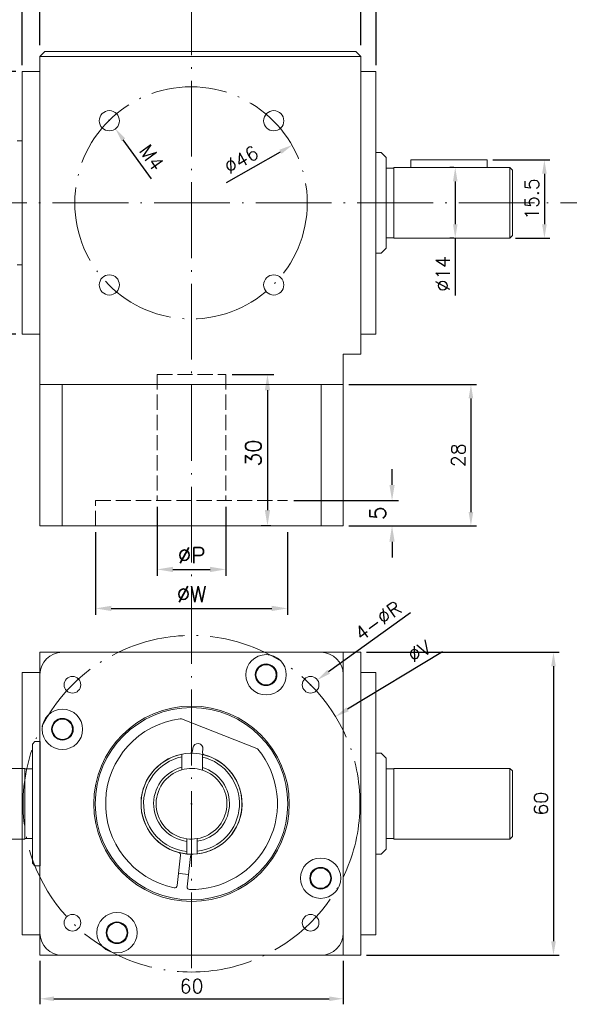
# Model space of a CAD drawing. Header units: inches. Extents: x 2108 to 2457, y 298 to 936.
# Tile 2 of 6: x 2248 to 2357, y 303 to 498. Entities that reach past the tile are written whole.
import ezdxf

# ---------------------------------------------------------------- set-up
doc = ezdxf.new("R2010")
doc.units = ezdxf.units.IN
doc.header["$MEASUREMENT"] = 0
doc.linetypes.add('CEN', pattern=[0.67, 0.5, -0.08, 0.01, -0.08])
doc.linetypes.add('HIDDEN', pattern=[4, 3, -1])
doc.layers.add('CEN', color=1, linetype='CEN', lineweight=15)
doc.layers.add('HATCH', color=2, linetype='Continuous', lineweight=18)
doc.styles.get("Standard").update_dxf_attribs({"font": 'txt.shx', "bigfont": 'chineset.shx'})
doc.dimstyles.new('002', dxfattribs={"dimscale": 1.1, "dimtxt": 2.5, "dimasz": 2.5, "dimexe": 1, "dimexo": 1, "dimgap": 1, "dimtad": 1, "dimdsep": 46, "dimtxsty": 'Standard', "dimcen": 0.09, "dimadec": 1, "dimazin": 2, "dimtfac": 1, "dimtofl": 0, "dimtmove": 0, "dimatfit": 3, "dimfxl": 1, "dimtolj": 1, "dimtzin": 0, "dimarcsym": 0})
doc.dimstyles.new('RA60', dxfattribs={"dimscale": 1.25, "dimtxt": 2.5, "dimasz": 2.5, "dimexe": 1, "dimexo": 1, "dimgap": 1, "dimtad": 1, "dimdsep": 46, "dimtxsty": 'Standard', "dimcen": 0, "dimadec": 0, "dimazin": 2, "dimtfac": 1, "dimtofl": 0, "dimtmove": 0, "dimatfit": 3, "dimfxl": 1, "dimtolj": 1, "dimtzin": 0, "dimarcsym": 0})

# ---------------------------------------------------------------- blocks, each defined once
blk = doc.blocks.new('*D140')
at = {"layer": 'Defpoints', "color": 0, "transparency": 16777216}
for p in [(2248.98, 500.5), (2252.48, 491.68), (2248.98, 487.68)]:
    blk.add_point(p, dxfattribs=at)
at = {"layer": 'HATCH', "color": 0, "lineweight": -2, "transparency": 16777216}
for p, q in [((2248.98, 488.93), (2248.98, 501.75)), ((2252.48, 492.93), (2252.48, 501.75)), ((2245.85, 500.5), (2233.98, 500.5)), ((2255.6, 500.5), (2258.73, 500.5))]:
    blk.add_line(p, q, dxfattribs=at)
at = {"layer": 'HATCH', "color": 0, "transparency": 16777216}
for points in [[(2245.85, 501.02), (2245.85, 499.97), (2248.98, 500.5)], [(2255.6, 501.02), (2255.6, 499.97), (2252.48, 500.5)]]:
    blk.add_solid(points, dxfattribs=at)
at = {"layer": 'HATCH', "color": 0, "transparency": 16777216, "insert": (2238.35, 503.31), "char_height": 3.125, "attachment_point": 5}
blk.add_mtext('\\A1;3.5', dxfattribs=at)
blk = doc.blocks.new('*D141')
at = {"layer": 'Defpoints', "color": 0, "transparency": 16777216}
for p in [(2318.98, 502.49), (2315.98, 491.68), (2318.98, 487.68)]:
    blk.add_point(p, dxfattribs=at)
at = {"layer": 'HATCH', "color": 0, "lineweight": -2, "transparency": 16777216}
for p, q in [((2315.98, 492.93), (2315.98, 503.74)), ((2318.98, 488.93), (2318.98, 503.74)), ((2312.85, 502.49), (2309.73, 502.49)), ((2322.1, 502.49), (2329.81, 502.49))]:
    blk.add_line(p, q, dxfattribs=at)
at = {"layer": 'HATCH', "color": 0, "transparency": 16777216}
for points in [[(2312.85, 503.01), (2312.85, 501.97), (2315.98, 502.49)], [(2322.1, 503.01), (2322.1, 501.97), (2318.98, 502.49)]]:
    blk.add_solid(points, dxfattribs=at)
at = {"layer": 'HATCH', "color": 0, "transparency": 16777216, "insert": (2327.52, 505.3), "char_height": 3.125, "attachment_point": 5}
blk.add_mtext('\\A1;3', dxfattribs=at)
blk = doc.blocks.new('*D152')
at = {"layer": 'Defpoints', "color": 0, "transparency": 16777216}
for p in [(2289.28, 427.68), (2297.5, 397.68), (2299.45, 397.68)]:
    blk.add_point(p, dxfattribs=at)
at = {"layer": 'HATCH', "color": 0, "lineweight": -2, "transparency": 16777216}
for p, q in [((2290.53, 427.68), (2298.75, 427.68)), ((2297.5, 424.55), (2297.5, 400.8)), ((2298.2, 397.68), (2296.25, 397.68))]:
    blk.add_line(p, q, dxfattribs=at)
at = {"layer": 'HATCH', "color": 0, "transparency": 16777216}
for points in [[(2296.98, 424.55), (2298.02, 424.55), (2297.5, 427.68)], [(2296.98, 400.8), (2298.02, 400.8), (2297.5, 397.68)]]:
    blk.add_solid(points, dxfattribs=at)
at = {"layer": 'HATCH', "color": 0, "transparency": 16777216, "insert": (2294.69, 412.13), "char_height": 3.125, "attachment_point": 5, "rotation": 90}
blk.add_mtext('\\A1;30', dxfattribs=at)
blk = doc.blocks.new('*D153')
at = {"layer": 'Defpoints', "color": 0, "transparency": 16777216}
for p in [(2275.68, 402.68), (2289.28, 402.68), (2289.28, 389.06)]:
    blk.add_point(p, dxfattribs=at)
at = {"layer": 'HATCH', "color": 0, "lineweight": -2, "transparency": 16777216}
for p, q in [((2275.68, 401.43), (2275.68, 387.81)), ((2289.28, 401.43), (2289.28, 387.81)), ((2278.8, 389.06), (2286.15, 389.06))]:
    blk.add_line(p, q, dxfattribs=at)
at = {"layer": 'HATCH', "color": 0, "transparency": 16777216}
for points in [[(2278.8, 389.58), (2278.8, 388.53), (2275.68, 389.06)], [(2286.15, 389.58), (2286.15, 388.53), (2289.28, 389.06)]]:
    blk.add_solid(points, dxfattribs=at)
at = {"layer": 'HATCH', "color": 0, "transparency": 16777216, "insert": (2282.48, 391.87), "char_height": 3.125, "attachment_point": 5}
blk.add_mtext('\\A1;%%cP', dxfattribs=at)
blk = doc.blocks.new('*D154')
at = {"layer": 'Defpoints', "color": 0, "transparency": 16777216}
for p in [(2263.48, 397.68), (2301.48, 397.68), (2301.48, 381.33)]:
    blk.add_point(p, dxfattribs=at)
at = {"layer": 'HATCH', "color": 0, "lineweight": -2, "transparency": 16777216}
for p, q in [((2263.48, 396.43), (2263.48, 380.08)), ((2301.48, 396.43), (2301.48, 380.08)), ((2266.6, 381.33), (2298.35, 381.33))]:
    blk.add_line(p, q, dxfattribs=at)
at = {"layer": 'HATCH', "color": 0, "transparency": 16777216}
for points in [[(2266.6, 381.85), (2266.6, 380.81), (2263.48, 381.33)], [(2298.35, 381.85), (2298.35, 380.81), (2301.48, 381.33)]]:
    blk.add_solid(points, dxfattribs=at)
at = {"layer": 'HATCH', "color": 0, "transparency": 16777216, "insert": (2282.48, 384.15), "char_height": 3.125, "attachment_point": 5}
blk.add_mtext('\\A1;%%cW', dxfattribs=at)
blk = doc.blocks.new('*D142')
at = {"layer": 'Defpoints', "color": 0, "transparency": 16777216}
for p in [(2301.48, 402.68), (2312.48, 397.68), (2322.15, 397.68)]:
    blk.add_point(p, dxfattribs=at)
at = {"layer": 'HATCH', "color": 0, "lineweight": -2, "transparency": 16777216}
for p, q in [((2322.15, 405.8), (2322.15, 408.93)), ((2302.73, 402.68), (2323.4, 402.68)), ((2313.73, 397.68), (2323.4, 397.68)), ((2322.15, 394.55), (2322.15, 391.43))]:
    blk.add_line(p, q, dxfattribs=at)
at = {"layer": 'HATCH', "color": 0, "transparency": 16777216}
for points in [[(2321.63, 405.8), (2322.67, 405.8), (2322.15, 402.68)], [(2321.63, 394.55), (2322.67, 394.55), (2322.15, 397.68)]]:
    blk.add_solid(points, dxfattribs=at)
at = {"layer": 'HATCH', "color": 0, "transparency": 16777216, "insert": (2319.34, 400.18), "char_height": 3.125, "attachment_point": 5, "rotation": 90}
blk.add_mtext('\\A1;5', dxfattribs=at)
blk = doc.blocks.new('*D143')
at = {"layer": 'Defpoints', "color": 0, "transparency": 16777216}
for p in [(2248.98, 487.68), (2242.79, 435.68), (2248.98, 435.68)]:
    blk.add_point(p, dxfattribs=at)
at = {"layer": 'HATCH', "color": 0, "lineweight": -2, "transparency": 16777216}
for p, q in [((2247.73, 487.68), (2241.54, 487.68)), ((2242.79, 484.55), (2242.79, 438.8)), ((2247.73, 435.68), (2241.54, 435.68))]:
    blk.add_line(p, q, dxfattribs=at)
at = {"layer": 'HATCH', "color": 0, "transparency": 16777216}
for points in [[(2242.27, 484.55), (2243.31, 484.55), (2242.79, 487.68)], [(2242.27, 438.8), (2243.31, 438.8), (2242.79, 435.68)]]:
    blk.add_solid(points, dxfattribs=at)
at = {"layer": 'HATCH', "color": 0, "transparency": 16777216, "insert": (2239.98, 461.68), "char_height": 3.125, "attachment_point": 5, "rotation": 90}
blk.add_mtext('\\A1;%%c52', dxfattribs=at)
blk = doc.blocks.new('*D144')
at = {"layer": 'Defpoints', "color": 0, "transparency": 16777216}
for p in [(2302.47, 473.16), (2262.49, 450.4)]:
    blk.add_point(p, dxfattribs=at)
at = {"layer": 'HATCH', "color": 0, "lineweight": -2, "transparency": 16777216}
blk.add_line((2289.4, 465.72), (2300.08, 471.8), dxfattribs=at)
at = {"layer": 'HATCH', "color": 0, "transparency": 16777216}
blk.add_solid([(2299.85, 472.19), (2300.3, 471.4), (2302.47, 473.16)], dxfattribs=at)
at = {"layer": 'HATCH', "color": 0, "transparency": 16777216, "insert": (2292.32, 470.23), "char_height": 2.75, "attachment_point": 5, "rotation": 29.649}
blk.add_mtext('\\A1;∅46', dxfattribs=at)
blk = doc.blocks.new('*D145')
at = {"layer": 'Defpoints', "color": 0, "transparency": 16777216}
for p in [(2265.05, 479.67), (2267.38, 476.42)]:
    blk.add_point(p, dxfattribs=at)
at = {"layer": 'HATCH', "color": 0, "lineweight": -2, "transparency": 16777216}
for p, q in [((2266.11, 478.04), (2266.31, 478.04)), ((2266.21, 477.94), (2266.21, 478.14)), ((2274.54, 466.43), (2268.98, 474.18))]:
    blk.add_line(p, q, dxfattribs=at)
at = {"layer": 'HATCH', "color": 0, "transparency": 16777216}
blk.add_solid([(2269.35, 474.45), (2268.61, 473.91), (2267.38, 476.42)], dxfattribs=at)
at = {"layer": 'HATCH', "color": 0, "transparency": 16777216, "insert": (2274.57, 470.63), "char_height": 2.75, "attachment_point": 5, "rotation": 305.6457}
blk.add_mtext('\\A1;M4', dxfattribs=at)
blk = doc.blocks.new('*D159')
at = {"layer": 'Defpoints', "color": 0, "transparency": 16777216}
for p in [(2340.98, 470.18), (2345.48, 454.68), (2352.3, 454.68)]:
    blk.add_point(p, dxfattribs=at)
at = {"layer": 'HATCH', "color": 0, "lineweight": -2, "transparency": 16777216}
for p, q in [((2342.08, 470.18), (2353.4, 470.18)), ((2352.3, 467.43), (2352.3, 457.43)), ((2346.58, 454.68), (2353.4, 454.68))]:
    blk.add_line(p, q, dxfattribs=at)
at = {"layer": 'HATCH', "color": 0, "transparency": 16777216}
for points in [[(2351.84, 467.43), (2352.76, 467.43), (2352.3, 470.18)], [(2351.84, 457.43), (2352.76, 457.43), (2352.3, 454.68)]]:
    blk.add_solid(points, dxfattribs=at)
at = {"layer": 'HATCH', "color": 0, "transparency": 16777216, "insert": (2349.83, 462.43), "char_height": 2.75, "attachment_point": 5, "rotation": 90}
blk.add_mtext('\\A1;15.5', dxfattribs=at)
blk = doc.blocks.new('*D148')
at = {"layer": 'Defpoints', "color": 0, "transparency": 16777216}
for p in [(2252.48, 312.64), (2312.48, 312.64), (2312.48, 304)]:
    blk.add_point(p, dxfattribs=at)
at = {"layer": 'HATCH', "color": 0, "lineweight": -2, "transparency": 16777216}
for p, q in [((2252.48, 311.54), (2252.48, 302.9)), ((2312.48, 311.54), (2312.48, 302.9)), ((2255.23, 304), (2309.73, 304))]:
    blk.add_line(p, q, dxfattribs=at)
at = {"layer": 'HATCH', "color": 0, "transparency": 16777216}
for points in [[(2255.23, 304.46), (2255.23, 303.55), (2252.48, 304)], [(2309.73, 304.46), (2309.73, 303.55), (2312.48, 304)]]:
    blk.add_solid(points, dxfattribs=at)
at = {"layer": 'HATCH', "color": 0, "transparency": 16777216, "insert": (2282.48, 306.48), "char_height": 2.75, "attachment_point": 5}
blk.add_mtext('\\A1;60', dxfattribs=at)
blk = doc.blocks.new('*D149')
at = {"layer": 'Defpoints', "color": 0, "transparency": 16777216}
for p in [(2307.39, 367.17), (2304.71, 365.24)]:
    blk.add_point(p, dxfattribs=at)
at = {"layer": 'HATCH', "color": 0, "lineweight": -2, "transparency": 16777216}
for p, q in [((2325.81, 380.47), (2309.61, 368.78)), ((2305.95, 366.21), (2306.15, 366.21)), ((2306.05, 366.11), (2306.05, 366.3))]:
    blk.add_line(p, q, dxfattribs=at)
at = {"layer": 'HATCH', "color": 0, "transparency": 16777216}
blk.add_solid([(2309.35, 369.15), (2309.88, 368.41), (2307.39, 367.17)], dxfattribs=at)
at = {"layer": 'HATCH', "color": 0, "transparency": 16777216, "insert": (2319.38, 378.88), "char_height": 2.75, "attachment_point": 5, "rotation": 35.8233}
blk.add_mtext('\\A1;4-%%cR', dxfattribs=at)
blk = doc.blocks.new('*D160')
at = {"layer": 'Defpoints', "color": 0, "transparency": 16777216}
for p in [(2310.98, 359.91), (2253.97, 325.36)]:
    blk.add_point(p, dxfattribs=at)
at = {"layer": 'HATCH', "color": 0, "lineweight": -2, "transparency": 16777216}
for p, q in [((2332.12, 372.72), (2313.33, 361.34)), ((2282.38, 342.64), (2282.58, 342.64)), ((2282.48, 342.54), (2282.48, 342.73))]:
    blk.add_line(p, q, dxfattribs=at)
at = {"layer": 'HATCH', "color": 0, "transparency": 16777216}
blk.add_solid([(2313.1, 361.73), (2313.57, 360.95), (2310.98, 359.91)], dxfattribs=at)
at = {"layer": 'HATCH', "color": 0, "transparency": 16777216, "insert": (2327.54, 372.84), "char_height": 2.75, "attachment_point": 5, "rotation": 31.2197}
blk.add_mtext('\\A1;%%cV', dxfattribs=at)
blk = doc.blocks.new('*D161')
at = {"layer": 'Defpoints', "color": 0, "transparency": 16777216}
for p in [(2335.45, 468.68), (2334.66, 454.68), (2335.45, 454.68)]:
    blk.add_point(p, dxfattribs=at)
at = {"layer": 'HATCH', "color": 0, "lineweight": -2, "transparency": 16777216}
for p, q in [((2334.35, 468.68), (2333.56, 468.68)), ((2334.66, 465.93), (2334.66, 457.43)), ((2334.35, 454.68), (2333.56, 454.68)), ((2334.66, 454.68), (2334.66, 443.31))]:
    blk.add_line(p, q, dxfattribs=at)
at = {"layer": 'HATCH', "color": 0, "transparency": 16777216}
for points in [[(2334.21, 465.93), (2335.12, 465.93), (2334.66, 468.68)], [(2334.21, 457.43), (2335.12, 457.43), (2334.66, 454.68)]]:
    blk.add_solid(points, dxfattribs=at)
at = {"layer": 'HATCH', "color": 0, "transparency": 16777216, "insert": (2332.19, 447.62), "char_height": 2.75, "attachment_point": 5, "rotation": 90}
blk.add_mtext('\\A1;%%c14', dxfattribs=at)
blk = doc.blocks.new('*D162')
at = {"layer": 'Defpoints', "color": 0, "transparency": 16777216}
for p in [(2312.48, 425.68), (2312.48, 397.68), (2337.76, 397.68)]:
    blk.add_point(p, dxfattribs=at)
at = {"layer": 'HATCH', "color": 0, "lineweight": -2, "transparency": 16777216}
for p, q in [((2313.58, 425.68), (2338.86, 425.68)), ((2337.76, 422.93), (2337.76, 400.43)), ((2313.58, 397.68), (2338.86, 397.68))]:
    blk.add_line(p, q, dxfattribs=at)
at = {"layer": 'HATCH', "color": 0, "transparency": 16777216}
for points in [[(2337.3, 422.93), (2338.22, 422.93), (2337.76, 425.68)], [(2337.3, 400.43), (2338.22, 400.43), (2337.76, 397.68)]]:
    blk.add_solid(points, dxfattribs=at)
at = {"layer": 'HATCH', "color": 0, "transparency": 16777216, "insert": (2335.28, 411.68), "char_height": 2.75, "attachment_point": 5, "rotation": 90}
blk.add_mtext('\\A1;28', dxfattribs=at)
blk = doc.blocks.new('*D168')
at = {"color": 0, "lineweight": -2, "ltscale": 20, "transparency": 16777216}
for p, q in [((2317.08, 372.64), (2355.2, 372.64)), ((2354.1, 369.89), (2354.1, 315.39)), ((2317.08, 312.64), (2355.2, 312.64))]:
    blk.add_line(p, q, dxfattribs=at)
at = {"color": 0, "ltscale": 20, "transparency": 16777216}
for points in [[(2353.64, 369.89), (2354.56, 369.89), (2354.1, 372.64)], [(2353.64, 315.39), (2354.56, 315.39), (2354.1, 312.64)]]:
    blk.add_solid(points, dxfattribs=at)
at = {"layer": 'Defpoints', "color": 0, "ltscale": 20, "transparency": 16777216}
for p in [(2315.98, 372.64), (2315.98, 312.64), (2354.1, 312.64)]:
    blk.add_point(p, dxfattribs=at)
at = {"color": 0, "ltscale": 20, "transparency": 16777216, "insert": (2351.62, 342.64), "char_height": 2.75, "attachment_point": 5, "rotation": 90}
blk.add_mtext('\\A1;60', dxfattribs=at)

msp = doc.modelspace()

# ---------------------------------------------------------------- linework, layer by layer
at = {"color": 7, "linetype": 'Continuous', "lineweight": 15}
for p, q in [((2252.477, 490.679), (2253.477, 491.679)), ((2253.477, 491.679), (2314.977, 491.679)), ((2315.977, 490.679), (2314.977, 491.679)), ((2252.477, 490.679), (2252.477, 425.679)), ((2315.977, 490.679), (2252.477, 490.679)), ((2315.977, 490.679), (2315.977, 431.679)), ((2252.477, 487.679), (2248.977, 487.679)), ((2248.977, 461.679), (2248.977, 487.679)), ((2318.977, 487.679), (2315.977, 487.679)), ((2318.977, 487.679), (2318.977, 435.679)), ((2248.977, 473.979), (2247.977, 473.979)), ((2319.977, 471.679), (2318.977, 471.679)), ((2320.977, 470.679), (2319.977, 471.679)), ((2320.977, 470.679), (2320.977, 458.209)), ((2325.877, 470.179), (2340.977, 470.179)), ((2325.877, 470.179), (2325.877, 468.679)), ((2340.977, 470.179), (2340.977, 468.679)), ((2322.477, 468.579), (2320.977, 468.579)), ((2345.477, 468.679), (2322.477, 468.679)), ((2322.477, 468.679), (2322.477, 459.567)), ((2345.977, 468.179), (2345.477, 468.679)), ((2345.477, 468.679), (2345.477, 459.567)), ((2345.977, 468.179), (2345.977, 459.718)), ((2248.977, 435.679), (2248.977, 461.679)), ((2322.477, 459.567), (2322.477, 454.679)), ((2345.477, 459.567), (2345.477, 454.679)), ((2345.977, 459.718), (2345.977, 455.179)), ((2320.977, 458.209), (2320.977, 452.679)), ((2320.977, 454.779), (2322.477, 454.779)), ((2322.477, 454.679), (2345.477, 454.679)), ((2345.477, 454.679), (2345.977, 455.179)), ((2319.977, 451.679), (2320.977, 452.679)), ((2318.977, 451.679), (2319.977, 451.679)), ((2247.977, 449.379), (2248.977, 449.379)), ((2248.977, 435.679), (2252.477, 435.679)), ((2315.977, 435.679), (2318.977, 435.679)), ((2315.977, 431.679), (2312.477, 431.679)), ((2312.477, 425.679), (2312.477, 431.679)), ((2252.477, 425.679), (2252.477, 397.679)), ((2312.477, 425.679), (2252.477, 425.679)), ((2256.859, 425.679), (2256.859, 397.679)), ((2308.095, 425.679), (2256.859, 425.679)), ((2308.095, 425.679), (2308.095, 397.679)), ((2312.477, 425.679), (2312.477, 397.679)), ((2252.477, 397.679), (2256.859, 397.679)), ((2256.859, 397.679), (2308.095, 397.679)), ((2308.095, 397.679), (2312.477, 397.679)), ((2252.477, 372.635), (2252.477, 368.253)), ((2256.859, 372.635), (2252.477, 372.635)), ((2256.859, 372.635), (2308.095, 372.635)), ((2312.477, 372.635), (2308.095, 372.635)), ((2312.477, 368.253), (2312.477, 372.635)), ((2315.977, 372.635), (2312.477, 372.635)), ((2315.977, 372.635), (2315.977, 312.635)), ((2252.477, 368.635), (2248.977, 368.635)), ((2248.977, 316.635), (2248.977, 368.635)), ((2252.477, 317.018), (2252.477, 368.253)), ((2312.477, 368.253), (2312.477, 317.018)), ((2318.977, 368.635), (2315.977, 368.635)), ((2318.977, 368.635), (2318.977, 316.635)), ((2280.506, 359.459), (2295.41, 353.575)), ((2251.477, 354.935), (2250.977, 354.435)), ((2250.977, 354.435), (2250.977, 330.835)), ((2252.477, 354.935), (2251.477, 354.935)), ((2282.737, 353.678), (2282.668, 353.074)), ((2284.724, 353.45), (2284.655, 352.846)), ((2280.529, 351.918), (2280.529, 349.878)), ((2284.629, 352.401), (2285.025, 352.305)), ((2284.629, 349.82), (2284.629, 351.873)), ((2319.977, 352.635), (2318.977, 352.635)), ((2320.977, 351.635), (2319.977, 352.635)), ((2320.977, 351.635), (2320.977, 351.099)), ((2226.477, 349.635), (2249.477, 349.635)), ((2249.477, 349.635), (2249.477, 335.635)), ((2249.477, 349.535), (2250.977, 349.535)), ((2320.977, 351.099), (2320.977, 333.635)), ((2322.477, 349.535), (2320.977, 349.535)), ((2345.477, 349.635), (2322.477, 349.635)), ((2322.477, 349.635), (2322.477, 349.309)), ((2322.477, 349.309), (2322.477, 335.635)), ((2345.977, 349.135), (2345.477, 349.635)), ((2345.477, 349.635), (2345.477, 349.309)), ((2345.477, 349.309), (2345.477, 335.635)), ((2345.977, 349.135), (2345.977, 348.832)), ((2345.977, 348.832), (2345.977, 336.135)), ((2249.477, 335.635), (2246.077, 335.635)), ((2250.977, 335.735), (2249.477, 335.735)), ((2320.977, 335.735), (2322.477, 335.735)), ((2322.477, 335.635), (2345.477, 335.635)), ((2345.477, 335.635), (2345.977, 336.135)), ((2281.579, 335.189), (2281.579, 333.193)), ((2283.579, 333.215), (2283.579, 335.217)), ((2319.977, 332.635), (2320.977, 333.635)), ((2279.611, 326.425), (2280.299, 332.425)), ((2281.579, 332.676), (2281.667, 332.668)), ((2281.598, 326.197), (2282.286, 332.197)), ((2318.977, 332.635), (2319.977, 332.635)), ((2250.977, 330.835), (2251.477, 330.335)), ((2251.477, 330.335), (2252.477, 330.335)), ((2248.977, 316.635), (2252.477, 316.635)), ((2252.477, 317.018), (2252.477, 312.635)), ((2312.477, 312.635), (2312.477, 317.018)), ((2315.977, 316.635), (2318.977, 316.635)), ((2252.477, 312.635), (2256.859, 312.635)), ((2308.095, 312.635), (2256.859, 312.635)), ((2308.095, 312.635), (2312.477, 312.635)), ((2315.977, 312.635), (2312.477, 312.635))]:
    msp.add_line(p, q, dxfattribs=at)
at = {"ltscale": 20}
msp.add_line((2252.477, 354.935), (2252.477, 330.335), dxfattribs=at)
at = {"color": 7, "linetype": 'Continuous', "lineweight": 15, "flags": 128}
for points in [[(2281.579, 332.676), (2280.57, 332.819), (2279.93, 332.965)], [(2281.667, 332.668), (2282.68, 332.637), (2282.768, 332.64)], [(2279.892, 328.876), (2280.699, 328.749), (2281.879, 328.648)]]:
    msp.add_lwpolyline(points, dxfattribs=at)
at = {"color": 7, "linetype": 'Continuous', "lineweight": 15}
for centre, radius in [((2266.214, 477.942), 2), ((2298.741, 477.942), 2), ((2266.214, 445.415), 2), ((2298.741, 445.415), 2), ((2297.227, 368.183), 4), ((2297.227, 368.183), 2.15), ((2297.227, 368.183), 2), ((2258.907, 366.205), 1.65), ((2306.047, 366.205), 1.65), ((2256.929, 357.385), 4), ((2282.477, 342.635), 19.35), ((2282.477, 342.635), 19.05), ((2256.929, 357.385), 2.15), ((2256.929, 357.385), 2), ((2308.025, 327.885), 4), ((2308.025, 327.885), 2.15), ((2308.025, 327.885), 2), ((2258.907, 319.065), 1.65), ((2267.727, 317.088), 4), ((2306.047, 319.065), 1.65), ((2267.727, 317.088), 2.15), ((2267.727, 317.088), 2)]:
    msp.add_circle(centre, radius, dxfattribs=at)
for centre, radius, start, end in [((2256.859, 368.253), 4.382, 90, 180), ((2308.095, 368.253), 4.382, 0, 90), ((2282.477, 342.635), 17, 97.50407, 258.23958), ((2280.322, 358.994), 0.5, 68.45549, 97.50407), ((2282.477, 342.635), 17, 268.6714, 39.40691), ((2282.171, 353.131), 0.5, 271.6687, 353.45549), ((2283.731, 353.564), 1, 353.45549, 173.45549), ((2295.226, 353.11), 0.5, 39.40691, 68.45549), ((2282.477, 342.635), 10, 91.6687, 255.24228), ((2282.477, 342.635), 9.985, 101.2513, 264.83899), ((2282.477, 342.635), 9.485, 101.85279, 264.56613), ((2282.477, 342.635), 10, 77.5739, 91.6687), ((2282.477, 342.635), 10, 271.6687, 75.24228), ((2282.477, 342.635), 9.985, 276.33524, 77.55494), ((2282.477, 342.635), 9.485, 276.67068, 76.88751), ((2285.152, 352.789), 0.5, 173.45549, 255.24228), ((2282.477, 342.635), 7.5, 105.05581, 263.12176), ((2282.477, 342.635), 7, 106.15961, 262.62782), ((2282.477, 342.635), 7, 72.09738, 106.15961), ((2282.477, 342.635), 7.5, 278.44772, 73.32714), ((2282.477, 342.635), 7, 279.05603, 72.09738), ((2282.477, 342.635), 7, 262.62782, 279.05603), ((2279.803, 332.482), 0.5, 353.45549, 75.24228), ((2282.783, 332.14), 0.5, 91.6687, 173.45549), ((2279.114, 326.482), 0.5, 258.23958, 353.45549), ((2282.095, 326.14), 0.5, 173.45549, 268.6714), ((2256.859, 317.018), 4.382, 180, 270), ((2308.095, 317.018), 4.382, 270, 0)]:
    msp.add_arc(centre, radius, start, end, dxfattribs=at)
for points, knots in [([(2280.529, 351.918), (2280.529, 351.933), (2280.529, 352.007), (2280.529, 352.137), (2280.529, 352.284), (2280.529, 352.374), (2280.529, 352.421), (2280.529, 352.426), (2280.529, 352.428)], [0, 0, 0, 0, 0.05792543, 0.2795675, 0.49999241, 0.71679279, 0.85141703, 1, 1, 1, 1]), ([(2284.629, 352.386), (2284.629, 352.386), (2284.629, 352.386), (2284.629, 352.374), (2284.629, 352.318), (2284.629, 352.204), (2284.629, 352.054), (2284.629, 351.936), (2284.629, 351.876), (2284.629, 351.873)], [0, 0, 0, 0, 0.0121897, 0.1371619, 0.3473766, 0.5574726, 0.7707227, 0.9890884, 1, 1, 1, 1]), ([(2280.529, 349.359), (2280.529, 349.361), (2280.529, 349.366), (2280.529, 349.422), (2280.529, 349.53), (2280.529, 349.678), (2280.529, 349.802), (2280.529, 349.869), (2280.529, 349.878)], [0, 0, 0, 0, 0.1255507, 0.3280456, 0.5336915, 0.7463534, 0.9666934, 1, 1, 1, 1]), ([(2284.629, 349.82), (2284.629, 349.813), (2284.629, 349.745), (2284.629, 349.616), (2284.629, 349.458), (2284.629, 349.346), (2284.629, 349.301), (2284.629, 349.297), (2284.629, 349.296)], [0, 0, 0, 0, 0.02753814, 0.25522269, 0.48324748, 0.70525238, 0.91707704, 1, 1, 1, 1]), ([(2281.579, 335.189), (2281.579, 335.199), (2281.579, 335.264), (2281.579, 335.387), (2281.579, 335.533), (2281.579, 335.627), (2281.579, 335.683), (2281.579, 335.689), (2281.579, 335.693)], [0, 0, 0, 0, 0.0350521, 0.2517748, 0.4685571, 0.6843679, 0.8195935, 1, 1, 1, 1]), ([(2283.579, 335.723), (2283.579, 335.722), (2283.579, 335.721), (2283.579, 335.698), (2283.579, 335.63), (2283.579, 335.505), (2283.579, 335.361), (2283.579, 335.26), (2283.579, 335.217)], [0, 0, 0, 0, 0.0641005, 0.1930158, 0.4061164, 0.6191409, 0.8339783, 1, 1, 1, 1]), ([(2281.579, 332.691), (2281.579, 332.691), (2281.579, 332.691), (2281.579, 332.712), (2281.579, 332.797), (2281.579, 332.926), (2281.579, 333.066), (2281.579, 333.157), (2281.579, 333.193)], [0, 0, 0, 0, 0.0085324, 0.2219645, 0.4354007, 0.6493538, 0.8641433, 1, 1, 1, 1]), ([(2283.579, 333.215), (2283.579, 333.214), (2283.579, 333.157), (2283.579, 333.043), (2283.579, 332.892), (2283.579, 332.778), (2283.579, 332.719), (2283.579, 332.714), (2283.579, 332.711)], [0, 0, 0, 0, 0.0011076, 0.2179491, 0.4346648, 0.6504156, 0.8648345, 1, 1, 1, 1])]:
    msp.add_open_spline(points, degree=3, knots=knots, dxfattribs=at)
at = {"layer": 'CEN', "color": 1, "linetype": 'CEN', "ltscale": 30}
for p, q in [((2282.477, 310.042), (2282.477, 578.067)), ((2114.274, 461.679), (2440.204, 461.679))]:
    msp.add_line(p, q, dxfattribs=at)
for centre, radius in [((2282.378, 461.679), 23), ((2282.477, 342.635), 33.333)]:
    msp.add_circle(centre, radius, dxfattribs=at)
at = {"layer": 'HATCH', "color": 3, "linetype": 'HIDDEN'}
for p, q in [((2275.678, 427.677), (2289.277, 427.677)), ((2275.678, 427.677), (2275.678, 402.679)), ((2289.277, 427.677), (2289.277, 402.679)), ((2263.477, 402.679), (2301.477, 402.679)), ((2263.477, 397.679), (2263.477, 402.679))]:
    msp.add_line(p, q, dxfattribs=at)

# ---------------------------------------------------------------- dimensions: what is measured, and where the dimension line sits
at = {"ltscale": 20}
dim = msp.add_linear_dim(base=(2354.099, 312.635), p1=(2315.977, 372.635), p2=(2315.977, 312.635), angle=90, dimstyle='002', dxfattribs=at)
dim.commit()
dim.dimension.update_dxf_attribs({"geometry": '*D168', "text_midpoint": (2351.624, 342.635)})
at = {"layer": 'HATCH'}
dim = msp.add_linear_dim(base=(2318.977, 502.489), p1=(2315.977, 491.679), p2=(2318.977, 487.679), dimstyle='RA60', dxfattribs=at)
dim.commit()
dim.dimension.update_dxf_attribs({"geometry": '*D141', "text_midpoint": (2327.519, 502.489), "dimtype": 160})
for base, p1, p2, dimstyle, picture, middle in [((2248.977, 500.496), (2252.477, 491.679), (2248.977, 487.679), 'RA60', '*D140', (2238.352, 503.308)), ((2312.477, 304.004), (2252.477, 312.635), (2312.477, 312.635), '002', '*D148', (2282.477, 306.479))]:
    dim = msp.add_linear_dim(base=base, p1=p1, p2=p2, dimstyle=dimstyle, dxfattribs=at)
    dim.commit()
    dim.dimension.update_dxf_attribs({"geometry": picture, "text_midpoint": middle})
dim = msp.add_linear_dim(base=(2242.789, 435.679), p1=(2248.977, 487.679), p2=(2248.977, 435.679), angle=90, text='%%c<>', dimstyle='RA60', dxfattribs=at)
dim.commit()
dim.dimension.update_dxf_attribs({"geometry": '*D143', "text_midpoint": (2239.977, 461.679)})
dim = msp.add_diameter_dim_2p(p1=(2265.048, 479.667), p2=(2267.379, 476.416), text='M4', dimstyle='002', dxfattribs=at)
dim.commit()
dim.dimension.update_dxf_attribs({"geometry": '*D145', "text_midpoint": (2274.572, 470.633)})
dim = msp.add_diameter_dim_2p(p1=(2262.489, 450.4), p2=(2302.466, 473.156), dimstyle='002', dxfattribs=at)
dim.commit()
dim.dimension.update_dxf_attribs({"geometry": '*D144', "text_midpoint": (2293.543, 468.077), "dimtype": 163})
for base, p1, p2, dimstyle, picture, middle in [((2352.302, 454.679), (2340.977, 470.179), (2345.477, 454.679), '002', '*D159', (2349.827, 462.429)), ((2337.758, 397.679), (2312.477, 425.679), (2312.477, 397.679), '002', '*D162', (2335.283, 411.679)), ((2322.151, 397.679), (2301.477, 402.679), (2312.477, 397.679), 'RA60', '*D142', (2319.338, 400.179))]:
    dim = msp.add_linear_dim(base=base, p1=p1, p2=p2, angle=90, dimstyle=dimstyle, dxfattribs=at)
    dim.commit()
    dim.dimension.update_dxf_attribs({"geometry": picture, "text_midpoint": middle})
dim = msp.add_linear_dim(base=(2334.664, 454.679), p1=(2335.447, 468.679), p2=(2335.447, 454.679), angle=90, text='%%c14', dimstyle='002', dxfattribs=at)
dim.commit()
dim.dimension.update_dxf_attribs({"geometry": '*D161', "text_midpoint": (2334.664, 447.62), "dimtype": 160})
dim = msp.add_linear_dim(base=(2297.501, 397.679), p1=(2289.277, 427.677), p2=(2299.448, 397.679), angle=90, dimstyle='RA60', dxfattribs=at)
dim.commit()
dim.dimension.update_dxf_attribs({"geometry": '*D152', "text_midpoint": (2297.501, 412.128), "dimtype": 160})
for base, p1, p2, text, picture, middle in [((2289.277, 389.055), (2275.678, 402.679), (2289.277, 402.679), '%%cP', '*D153', (2282.477, 391.868)), ((2301.477, 381.333), (2263.477, 397.679), (2301.477, 397.679), '%%cW', '*D154', (2282.477, 384.145))]:
    dim = msp.add_linear_dim(base=base, p1=p1, p2=p2, text=text, dimstyle='RA60', dxfattribs=at)
    dim.commit()
    dim.dimension.update_dxf_attribs({"geometry": picture, "text_midpoint": middle})
for p1, p2, text, picture, middle in [((2304.709, 365.24), (2307.385, 367.171), '4-%%cR', '*D149', (2320.83, 376.877)), ((2253.971, 325.358), (2310.983, 359.913), '%%cV', '*D160', (2328.827, 370.727))]:
    dim = msp.add_diameter_dim_2p(p1=p1, p2=p2, text=text, dimstyle='002', dxfattribs=at)
    dim.commit()
    dim.dimension.update_dxf_attribs({"geometry": picture, "text_midpoint": middle, "dimtype": 163})

doc.saveas('drawing.dxf')
